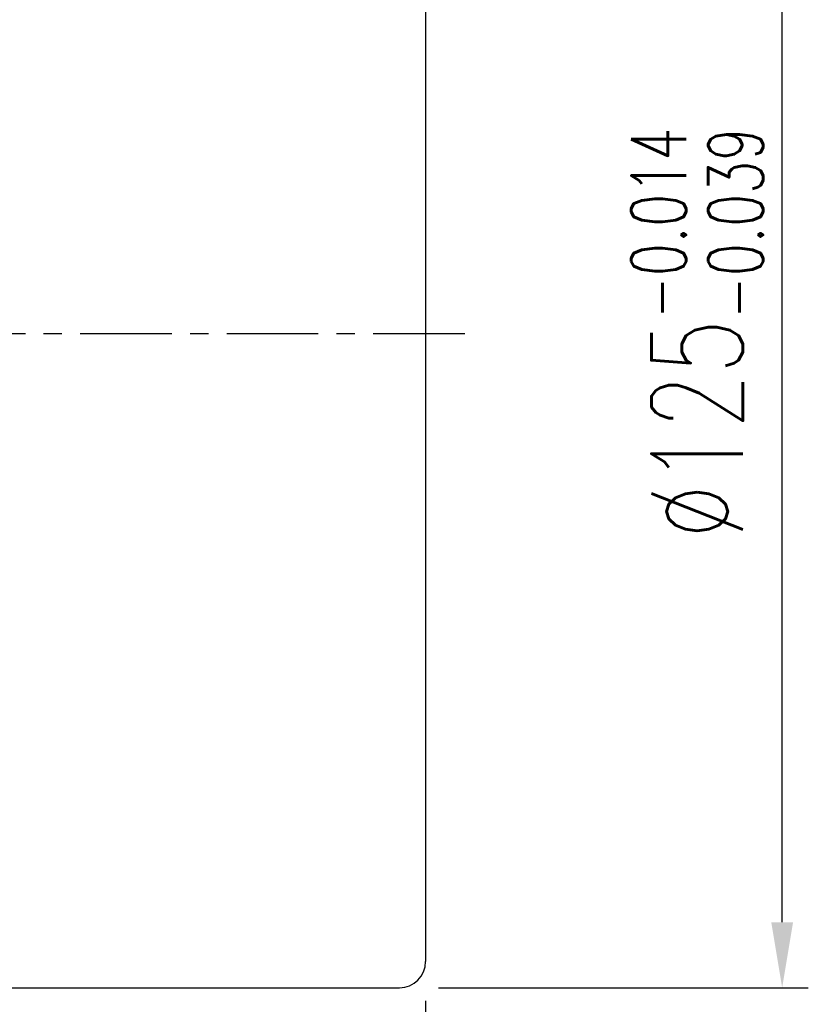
# Model space of a CAD drawing. Extents: x 106 to 578, y 156 to 408.
# Tile 56 of 57: x 502 to 578, y 220 to 314. Entities that reach past the tile are written whole.
import ezdxf

# ---------------------------------------------------------------- set-up
doc = ezdxf.new("R2010")
doc.units = 0
doc.header["$LTSCALE"] = 7
doc.header["$MEASUREMENT"] = 0
doc.header["$PDMODE"] = 1
doc.linetypes.add('CENTER', pattern=[2, 1.25, -0.25, 0.25, -0.25])
doc.layers.get('DEFPOINTS').update_dxf_attribs({"linetype": 'CONTINUOUS'})
for name, color, linetype in [('CL', 1, 'CENTER'), ('DIM', 4, 'CONTINUOUS'), ('OUT', 3, 'CONTINUOUS')]:
    doc.layers.add(name, color=color, linetype=linetype)
doc.styles.add('DIM-7', font='SIMPLEX.shx', dxfattribs={"width": 0.7, "bigfont": 'chineset.shx'})
doc.dimstyles.new('CNS', dxfattribs={"dimtxt": 3.5, "dimasz": 2.5, "dimexe": 1, "dimexo": 1.5, "dimgap": 0.09, "dimtad": 0, "dimdsep": 46, "dimtxsty": 'DIM-7', "dimcen": 0.09, "dimclrd": 1, "dimclre": 1, "dimclrt": 4, "dimadec": 0, "dimazin": 0, "dimtfac": 1, "dimtix": 1, "dimtmove": 2, "dimatfit": 3, "dimfxl": 1, "dimtvp": 0.971429, "dimtolj": 1, "dimarcsym": 0})

# ---------------------------------------------------------------- blocks, each defined once
blk = doc.blocks.new('*D1')
at = {"layer": 'DEFPOINTS', "color": 0, "transparency": 16777216}
for p in [(541.126, 223.986), (387.126, 203.986), (541.126, 158.42)]:
    blk.add_point(p, dxfattribs=at)
at = {"layer": 'DIM', "color": 7, "lineweight": -2, "transparency": 16777216}
for p, q in [((541.126, 220.236), (541.126, 155.92)), ((387.126, 200.236), (387.126, 155.92)), ((393.376, 158.42), (534.876, 158.42))]:
    blk.add_line(p, q, dxfattribs=at)
at = {"layer": 'DIM', "color": 7, "transparency": 16777216}
for points in [[(393.376, 159.462), (393.376, 157.378), (387.126, 158.42)], [(534.876, 159.462), (534.876, 157.378), (541.126, 158.42)]]:
    blk.add_solid(points, dxfattribs=at)
at = {"layer": 'DIM', "color": 7, "transparency": 16777216, "insert": (464.126, 164.795), "char_height": 8.75, "attachment_point": 5, "style": 'DIM-7'}
blk.add_mtext('\\A1;154', dxfattribs=at)
blk = doc.blocks.new('*D0')
at = {"layer": 'DEFPOINTS', "color": 0, "transparency": 16777216}
for p in [(538.626, 346.486), (575.208, 346.486), (538.626, 221.486)]:
    blk.add_point(p, dxfattribs=at)
at = {"layer": 'DIM', "color": 7, "lineweight": -2, "transparency": 16777216}
for p, q in [((542.376, 346.486), (577.708, 346.486)), ((575.208, 227.736), (575.208, 340.236)), ((542.376, 221.486), (577.708, 221.486))]:
    blk.add_line(p, q, dxfattribs=at)
at = {"layer": 'DIM', "color": 7, "transparency": 16777216}
for points in [[(574.166, 340.236), (576.249, 340.236), (575.208, 346.486)], [(574.166, 227.736), (576.249, 227.736), (575.208, 221.486)]]:
    blk.add_solid(points, dxfattribs=at)
at = {"layer": 'DIM', "color": 7, "transparency": 16777216, "insert": (567.083, 283.986), "char_height": 8.75, "attachment_point": 5, "rotation": 90, "style": 'DIM-7'}
blk.add_mtext('\\A1;%%c125{\\H5.25;\\S-0.014^ -0.039;}', dxfattribs=at)

msp = doc.modelspace()

# ---------------------------------------------------------------- linework, layer by layer
at = {"layer": 'CL', "color": 7}
msp.add_line((382.126, 283.986), (546.126, 283.986), dxfattribs=at)
at = {"layer": 'OUT', "color": 7}
for p, q in [((541.126, 343.986), (541.126, 223.986)), ((412.126, 221.486), (538.626, 221.486))]:
    msp.add_line(p, q, dxfattribs=at)
msp.add_arc((538.626, 223.986), 2.5, 270, 360, dxfattribs=at)

# ---------------------------------------------------------------- dimensions: what is measured, and where the dimension line sits
at = {"layer": 'DIM', "color": 7}
dim = msp.add_linear_dim(base=(575.208, 346.486), p1=(538.626, 221.486), p2=(538.626, 346.486), angle=90, text='%%c<>', dimstyle='CNS', override={"dimscale": 2.5, "dimgap": 0.8, "dimtad": 1, "dimclrd": 7, "dimclre": 7, "dimclrt": 7, "dimtol": 1, "dimtp": -0.014, "dimtm": 0.039, "dimtfac": 0.6, "dimtdec": 3, "dimtmove": 0}, dxfattribs=at)
dim.commit()
dim.dimension.update_dxf_attribs({"geometry": '*D0', "text_midpoint": (567.083, 283.986)})
dim = msp.add_linear_dim(base=(541.126, 158.42), p1=(387.126, 203.986), p2=(541.126, 223.986), dimstyle='CNS', override={"dimscale": 2.5, "dimgap": 0.8, "dimtad": 1, "dimclrd": 7, "dimclre": 7, "dimclrt": 7, "dimadec": 2, "dimazin": 2, "dimtmove": 1}, dxfattribs=at)
dim.commit()
dim.dimension.update_dxf_attribs({"geometry": '*D1', "text_midpoint": (464.126, 164.795)})

doc.saveas('drawing.dxf')
